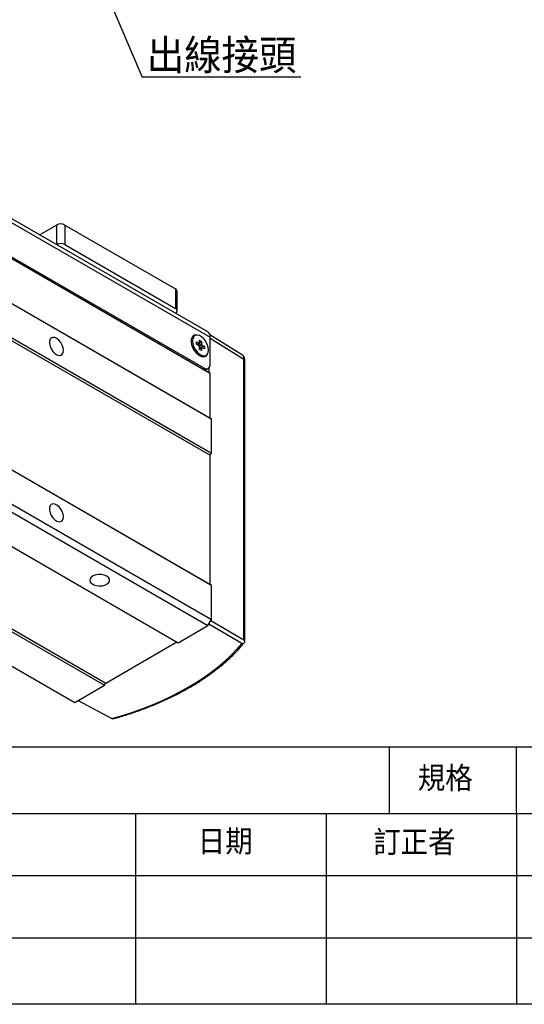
# Model space of a CAD drawing. Header units: millimetres. Extents: x 8 to 292, y 5 to 205.
# Tile 2 of 12: x 50 to 92, y 5 to 87. Entities that reach past the tile are written whole.
import ezdxf

# ---------------------------------------------------------------- set-up
doc = ezdxf.new("R2010")
doc.units = ezdxf.units.MM
for name, color, linetype in [('圖框文字', 7, 'Continuous'), ('圖框線條', 7, 'Continuous'), ('文字', 1, 'Continuous')]:
    doc.layers.add(name, color=color, linetype=linetype)
doc.styles.add('SLDTEXTSTYLE1', font='GOTHIC.TTF', dxfattribs={"width": 0.913, "bigfont": 'bigfont'})
doc.styles.get("Standard").update_dxf_attribs({"font": 'GOTHIC.TTF'})
doc.dimstyles.new('SLDDIMSTYLE5', dxfattribs={"dimtxt": 0.18, "dimasz": 3.302, "dimexe": 0, "dimexo": 0.0625, "dimgap": 0, "dimtad": 0, "dimtih": 1, "dimtoh": 1, "dimdec": 0, "dimrnd": 1e-09, "dimzin": 0, "dimdsep": 46, "dimtxsty": 'Standard', "dimsah": 1, "dimcen": 0.09, "dimadec": 0, "dimazin": 0, "dimtfac": 3.302, "dimtdec": 0, "dimtofl": 0, "dimtmove": 0, "dimatfit": 3, "dimfxl": 1, "dimfrac": 2, "dimtolj": 1, "dimtzin": 0, "dimarcsym": 0})

# ---------------------------------------------------------------- blocks, each defined once
blk = doc.blocks.new('SW_NOTE_0')
at = {"layer": '文字', "color": 0}
blk.add_line((13.21, 0), (0, 0), dxfattribs=at)
at = {"layer": '文字', "color": 0, "insert": (0.396, 3.099), "char_height": 2.5, "attachment_point": 1, "style": 'SLDTEXTSTYLE1'}
blk.add_mtext('出線接頭', dxfattribs=at)

msp = doc.modelspace()

# ---------------------------------------------------------------- linework, layer by layer
at = {"color": 7, "linetype": 'Continuous', "lineweight": 25}
for p, q in [((65.33712, 60.980555), (25.385587, 84.044084)), ((25.592735, 83.586239), (65.544267, 60.52271)), ((25.504347, 80.656911), (65.438201, 57.603587)), ((25.592735, 80.605865), (65.544267, 57.542336)), ((26.123063, 80.422195), (65.013937, 57.970971)), ((25.592735, 76.870191), (65.544267, 53.806663)), ((25.6988, 76.80894), (65.650333, 53.745412)), ((25.6988, 73.951048), (65.650333, 50.887519)), ((25.592735, 73.767336), (65.544267, 50.703807)), ((51.34115, 69.060256), (52.745634, 69.871048)), ((53.452741, 69.871047), (53.452741, 68.237967)), ((53.452741, 69.871047), (62.645129, 64.564395)), ((53.452741, 68.237967), (62.645129, 62.931314)), ((62.645129, 64.564395), (62.645129, 62.931314)), ((62.791576, 62.727212), (62.791576, 64.360293)), ((25.592735, 63.018467), (65.544267, 39.954939)), ((25.6988, 62.957217), (65.650333, 39.893688)), ((64.256133, 60.671721), (64.150067, 60.610491)), ((68.226204, 59.047546), (65.519985, 60.720838)), ((25.6988, 60.099324), (65.650333, 37.035795)), ((64.394711, 59.947529), (64.395738, 60.142902)), ((64.600447, 59.827322), (64.394711, 59.947529)), ((64.395738, 60.142902), (64.601474, 60.022695)), ((64.817978, 60.186075), (64.537479, 59.864114)), ((64.64703, 60.048371), (64.648275, 60.285228)), ((64.648275, 60.285228), (64.817978, 60.186075)), ((64.817978, 60.186075), (64.816733, 59.949217)), ((64.861741, 59.870627), (65.067477, 59.750421)), ((65.544267, 58.277223), (65.544267, 60.52271)), ((25.408115, 59.595842), (65.359647, 36.532313)), ((64.64421, 59.511876), (64.645455, 59.748733)), ((64.813913, 59.412722), (64.64421, 59.511876)), ((65.067477, 59.750421), (64.645041, 59.669805)), ((64.815158, 59.64958), (64.813913, 59.412722)), ((65.06645, 59.555047), (64.860714, 59.675255)), ((65.067477, 59.750421), (65.06645, 59.555047)), ((65.09999, 58.964998), (65.206056, 59.026229)), ((68.353742, 35.343752), (68.353742, 58.680006)), ((68.423907, 35.188636), (68.423907, 58.579752)), ((22.933241, 58.167128), (62.884774, 35.103599)), ((65.127515, 57.782942), (65.388907, 57.93384)), ((65.190714, 57.746458), (65.190714, 57.819426)), ((65.544267, 57.542336), (65.438201, 57.603587)), ((65.455879, 57.593378), (65.455879, 57.989729)), ((65.544267, 53.806663), (65.544267, 57.542336)), ((16.797098, 54.624808), (56.74863, 31.561279)), ((16.903164, 54.808519), (56.854696, 31.744991)), ((65.650333, 53.745412), (65.544267, 53.806663)), ((65.650333, 50.887519), (65.650333, 53.745412)), ((14.322224, 53.196094), (54.273757, 30.132565)), ((65.544267, 50.703807), (65.650333, 50.887519)), ((65.544267, 39.954939), (65.544267, 50.703807)), ((65.650333, 39.893688), (65.544267, 39.954939)), ((65.650333, 37.035795), (65.650333, 39.893688)), ((65.359647, 36.532313), (65.650333, 37.035795)), ((65.59343, 36.937237), (68.353742, 35.343752)), ((62.884774, 35.103599), (65.359647, 36.532313)), ((68.176958, 35.037446), (65.4166, 36.630958)), ((56.854696, 31.744991), (62.778691, 35.16484)), ((54.273757, 30.132565), (56.74863, 31.561279)), ((56.74863, 31.561279), (56.854696, 31.744991)), ((54.55578, 30.295373), (57.355248, 28.790184))]:
    msp.add_line(p, q, dxfattribs=at)
at = {"color": 8, "linetype": 'Continuous', "lineweight": 25}
for p, q in [((52.745634, 69.871048), (52.745634, 68.249466)), ((68.353742, 58.680006), (65.544267, 60.417143)), ((64.907871, 57.90974), (65.013937, 57.970971))]:
    msp.add_line(p, q, dxfattribs=at)
at = {"color": 7, "linetype": 'Continuous', "lineweight": 25, "flags": 128}
for points in [[(64.413353, 60.715854), (64.292982, 60.71792), (64.143604, 60.663818), (64.032554, 60.546254), (63.968067, 60.37395), (63.954925, 60.159684), (63.994104, 59.919347), (64.082699, 59.670762), (64.214137, 59.432367), (64.378671, 59.221843), (64.564099, 59.054802), (64.756668, 58.943635), (64.942096, 58.896586), (65.10663, 58.917142), (65.238069, 59.003781), (65.322896, 59.140308)], [(65.402833, 59.456493), (65.376768, 59.690271), (65.298395, 59.936905), (65.174062, 60.176416), (65.013842, 60.389398), (64.830716, 60.5586), (64.639519, 60.670312), (64.455741, 60.715484), (64.294271, 60.690457), (64.168189, 60.597257), (64.08771, 60.443437), (64.059355, 60.241456), (64.08542, 60.007678), (64.163793, 59.761045), (64.288126, 59.521534), (64.448346, 59.308551), (64.631472, 59.139349), (64.822669, 59.027638), (65.006447, 58.982466), (65.167918, 59.007494), (65.293999, 59.100693), (65.374478, 59.254514), (65.402833, 59.456493)], [(53.328997, 59.429421), (53.30308, 59.642944), (53.227631, 59.867417), (53.109355, 60.082896), (52.95876, 60.270233), (52.789229, 60.412785), (52.615823, 60.497884), (52.453953, 60.517968), (52.317999, 60.471253), (52.220042, 60.361891), (52.168786, 60.199599), (52.168786, 59.998796), (52.220042, 59.777323), (52.317999, 59.554862), (52.453953, 59.351179), (52.615823, 59.184372), (52.789229, 59.06926), (52.95876, 59.016075), (53.109355, 59.029541), (53.227631, 59.10846), (53.30308, 59.245822), (53.328997, 59.429421)], [(53.328997, 45.577698), (53.30308, 45.791219), (53.227631, 46.015693), (53.109355, 46.231172), (52.95876, 46.41851), (52.789229, 46.561062), (52.615823, 46.64616), (52.453953, 46.666244), (52.317999, 46.61953), (52.220042, 46.510168), (52.168786, 46.347875), (52.168786, 46.147071), (52.220042, 45.925599), (52.317999, 45.703138), (52.453953, 45.499455), (52.615823, 45.332647), (52.789229, 45.217537), (52.95876, 45.164351), (53.109355, 45.177816), (53.227631, 45.256737), (53.30308, 45.394098), (53.328997, 45.577698)], [(56.927399, 40.644969), (56.729533, 40.729272), (56.497413, 40.77616), (56.251666, 40.781469), (56.014125, 40.744725), (55.805899, 40.669194), (55.645489, 40.561588), (55.547148, 40.431467), (55.519613, 40.290393), (55.565333, 40.150901), (55.680243, 40.025387), (55.854134, 39.925001), (56.071556, 39.858665), (56.313188, 39.832272), (56.557562, 39.848167), (56.782962, 39.904938), (56.969363, 39.997541), (57.1002, 40.117748), (57.163849, 40.254877), (57.154654, 40.396744), (57.073431, 40.530743), (56.927399, 40.644969)]]:
    msp.add_lwpolyline(points, dxfattribs=at)
at = {"color": 7, "linetype": 'Continuous', "lineweight": 25}
for centre, radius, start, end in [((53.099187, 69.188691), 0.768512, 62.60966249, 117.3902451), ((53.098642, 67.552833), 0.771229, 62.66867105, 116.3994157), ((62.541347, 64.335339), 0.25147, 5.69485262, 65.62543578), ((62.569271, 62.728157), 0.216858, 293.27112908, 69.52472335), ((65.052658, 60.57607), 0.494497, 353.80534364, 54.8824803), ((64.413843, 60.231509), 0.461741, 124.83837032, 184.46590964), ((64.658803, 59.974229), 0.07507, 99.02232541, 139.7886654), ((64.51413, 59.723734), 0.377374, 22.90786076, 36.69144089), ((64.947991, 59.974181), 0.377299, 202.90708296, 216.69323558), ((64.803385, 59.723722), 0.075071, 279.02235653, 319.788455), ((64.904299, 59.390195), 0.468068, 235.97171775, 294.71358217), ((65.220962, 58.224778), 0.327532, 230.79660327, 9.21410228)]:
    msp.add_arc(centre, radius, start, end, dxfattribs=at)
at = {"color": 8, "linetype": 'Continuous', "lineweight": 25}
msp.add_arc((68.302938, 58.569769), 0.121381, 4.7174183, 65.2565796, dxfattribs=at)
at = {"color": 7, "linetype": 'Continuous', "lineweight": 25}
for centre, major_axis, ratio, start_param, end_param in [((68.173908, 35.039207), (0.181259, 0.303709), 0.566916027, 5.426939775, 6.291421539), ((47.710584, 40.301685), (22.624197, 0.336141), 0.567124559, 5.144343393, 5.834382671)]:
    msp.add_ellipse(centre, major_axis=major_axis, ratio=ratio, start_param=start_param, end_param=end_param, dxfattribs=at)
for points, knots in [([(64.447328, 59.916786), (64.482321, 59.940943), (64.53356, 59.976315), (64.585124, 60.01153), (64.601474, 60.022695)], [0, 0, 0, 0, 0.682919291, 1, 1, 1, 1]), ([(64.64703, 60.048371), (64.629185, 60.03636), (64.563532, 59.992174), (64.497907, 59.947607), (64.450121, 59.915154)], [0, 0, 0, 0, 0.271818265, 1, 1, 1, 1]), ([(64.610464, 59.809659), (64.66137, 59.844233), (64.730114, 59.890921), (64.798887, 59.937207), (64.816733, 59.949217)], [0, 0, 0, 0, 0.740516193, 1, 1, 1, 1]), ([(64.861741, 59.870627), (64.842416, 59.861201), (64.767872, 59.824838), (64.692995, 59.788705), (64.637529, 59.761939)], [0, 0, 0, 0, 0.259244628, 1, 1, 1, 1]), ([(64.815158, 59.64958), (64.79733, 59.640994), (64.74043, 59.613593), (64.683558, 59.586555), (64.644505, 59.567989)], [0, 0, 0, 0, 0.313315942, 1, 1, 1, 1]), ([(64.644518, 59.570446), (64.697308, 59.59592), (64.76951, 59.630761), (64.841389, 59.665827), (64.860714, 59.675255)], [0, 0, 0, 0, 0.7311501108, 1, 1, 1, 1]), ([(68.421976, 58.578391), (68.419973, 58.641222), (68.416134, 58.7617), (68.363705, 58.902374), (68.297302, 59.005017), (68.239195, 59.033478), (68.224157, 59.040843)], [0, 0, 0, 0, 0.336592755, 0.645423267, 0.908238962, 1, 1, 1, 1]), ([(57.421187, 28.756949), (57.561291, 28.795984), (58.072447, 28.938402), (58.933762, 29.208739), (59.990667, 29.579521), (61.011615, 29.982817), (61.994464, 30.416482), (62.936149, 30.879602), (63.833998, 31.370833), (64.685368, 31.888849), (65.487794, 32.432213), (66.238774, 32.999452), (66.936483, 33.588858), (67.577191, 34.19919), (68.053846, 34.70841), (68.308219, 35.015814), (68.385019, 35.108625)], [0, 0, 0, 0, 0.029452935, 0.107456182, 0.185476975, 0.263511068, 0.341559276, 0.419621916, 0.497698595, 0.575787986, 0.653887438, 0.731992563, 0.810093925, 0.888180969, 0.966239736, 1, 1, 1, 1]), ([(68.176958, 35.037446), (68.191428, 35.031019), (68.22042, 35.018143), (68.271097, 35.022674), (68.32499, 35.047167), (68.378701, 35.093658), (68.407781, 35.137856), (68.422744, 35.160598)], [0, 0, 0, 0, 0.176741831, 0.354112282, 0.522803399, 0.754462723, 1, 1, 1, 1]), ([(57.421412, 28.756004), (57.419469, 28.756762), (57.415531, 28.7583), (57.390023, 28.771557), (57.365887, 28.784485), (57.355248, 28.790184)], [0, 0, 0, 0, 0.352448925, 0.714559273, 1, 1, 1, 1])]:
    msp.add_open_spline(points, degree=3, knots=knots, dxfattribs=at)
at = {"color": 8, "linetype": 'Continuous', "lineweight": 25}
msp.add_open_spline([(68.353742, 58.680006), (68.349071, 58.750587), (68.339758, 58.8913), (68.287063, 59.010372), (68.235902, 59.031936), (68.220707, 59.038341)], degree=3, knots=[0, 0, 0, 0, 0.414343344, 0.826058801, 1, 1, 1, 1], dxfattribs=at)
at = {"layer": '圖框線條', "color": 133, "linetype": 'Continuous', "true_color": 0x71e1c5}
for p, q in [((7.68664, 26.426034), (288.178002, 26.426034)), ((291.909345, 5), (7.68664, 5))]:
    msp.add_line(p, q, dxfattribs=at)
at = {"layer": '圖框線條', "color": 60, "linetype": 'Continuous', "true_color": 0xbfff00}
for p, q in [((80.474005, 20.896735), (80.474005, 26.426034)), ((91.04276, 20.896735), (91.04276, 26.426034)), ((7.68664, 20.896735), (288.178002, 20.896735)), ((59.320088, 20.896735), (59.320088, 5)), ((75.181424, 20.896735), (75.181424, 5)), ((91.04276, 20.896735), (91.04276, 5)), ((7.68664, 15.713017), (157.420817, 15.713017)), ((7.68664, 10.529299), (157.420817, 10.529299))]:
    msp.add_line(p, q, dxfattribs=at)

# ---------------------------------------------------------------- block references
at = {"layer": '文字'}
msp.add_blockref('SW_NOTE_0', (59.87037, 82.179012), dxfattribs=at)

# ---------------------------------------------------------------- texts
at = {"layer": '圖框文字', "char_height": 1.835626, "attachment_point": 1, "style": 'SLDTEXTSTYLE1'}
for s, insert in [('規格', (82.819861, 24.773986)), ('日期', (64.505777, 19.497432)), ('訂正者', (79.11263, 19.439383))]:
    msp.add_mtext(s, dxfattribs=dict(at, insert=insert))

# ---------------------------------------------------------------- leaders
at = {"layer": '文字'}
msp.add_leader([(54.058459, 95.852863), (59.87037, 82.179012)], dimstyle='SLDDIMSTYLE5', dxfattribs=at)

doc.saveas('drawing.dxf')
